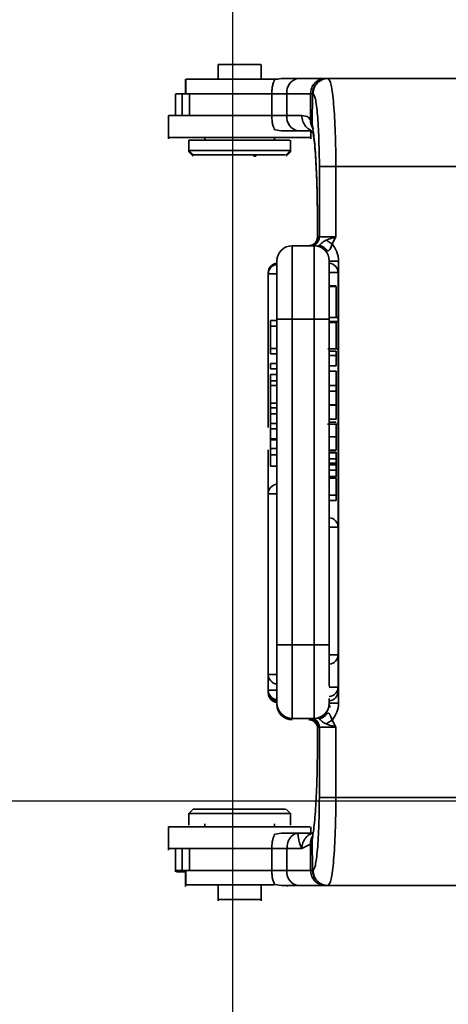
# Model space of a CAD drawing. Header units: millimetres. Extents: x 609 to 1177, y -109 to 470.
# Tile 38 of 60: x 765.71 to 771.61, y 246.26 to 259.8. Entities that reach past the tile are written whole.
import ezdxf

# ---------------------------------------------------------------- set-up
doc = ezdxf.new("R2010")
doc.units = ezdxf.units.MM
doc.header["$PDSIZE"] = -1
doc.layers.add('标注层', color=7, linetype='Continuous')
doc.dimstyles.new('ISO-25', dxfattribs={"dimtxt": 2.5, "dimasz": 2, "dimexe": 1.5, "dimexo": 0.625, "dimtad": 1, "dimdec": 1, "dimlfac": 5, "dimtxsty": 'Standard', "dimcen": 2.5, "dimclrd": 1, "dimclre": 1, "dimadec": 0, "dimazin": 0, "dimtfac": 1, "dimtdec": 1, "dimtmove": 0, "dimatfit": 3, "dimfxl": 1, "dimarcsym": 0})

# ---------------------------------------------------------------- blocks, each defined once
blk = doc.blocks.new('_D')
at = {"layer": 'Defpoints', "color": 0, "transparency": 16777216}
for p in [(779.419, 249.051), (757.748, 245.451), (777.419, 245.451)]:
    blk.add_point(p, dxfattribs=at)
at = {"layer": '标注层', "color": 1, "lineweight": -2, "transparency": 16777216}
for p, q in [((757.748, 251.051), (757.748, 253.051)), ((778.794, 249.051), (756.248, 249.051)), ((757.748, 249.051), (757.748, 245.451)), ((776.794, 245.451), (756.248, 245.451)), ((757.748, 243.451), (757.748, 236.192))]:
    blk.add_line(p, q, dxfattribs=at)
at = {"layer": '标注层', "color": 1, "transparency": 16777216}
for points in [[(757.415, 251.051), (758.081, 251.051), (757.748, 249.051)], [(757.415, 243.451), (758.081, 243.451), (757.748, 245.451)]]:
    blk.add_solid(points, dxfattribs=at)
at = {"layer": '标注层', "color": 0, "transparency": 16777216, "insert": (754.623, 236.817), "char_height": 2.5, "attachment_point": 1, "rotation": 90}
blk.add_mtext('18', dxfattribs=at)
blk = doc.blocks.new('_D_1')
at = {"layer": 'Defpoints', "color": 0, "transparency": 16777216}
for p in [(768.639, 265.165), (777.419, 245.451), (777.419, 225.667)]:
    blk.add_point(p, dxfattribs=at)
at = {"layer": '标注层', "color": 1, "lineweight": -2, "transparency": 16777216}
for p, q in [((768.639, 264.54), (768.639, 224.167)), ((777.419, 244.826), (777.419, 224.167)), ((768.639, 225.667), (756.253, 225.667)), ((775.419, 225.667), (770.639, 225.667))]:
    blk.add_line(p, q, dxfattribs=at)
at = {"layer": '标注层', "color": 1, "transparency": 16777216}
for points in [[(770.639, 226.001), (770.639, 225.334), (768.639, 225.667)], [(775.419, 226.001), (775.419, 225.334), (777.419, 225.667)]]:
    blk.add_solid(points, dxfattribs=at)
at = {"layer": '标注层', "color": 0, "transparency": 16777216, "insert": (756.878, 229.209), "char_height": 2.5, "attachment_point": 1}
blk.add_mtext('43,9', dxfattribs=at)
blk = doc.blocks.new('_D_9')
at = {"layer": 'Defpoints', "color": 0, "transparency": 16777216}
for p in [(846.039, 323.681), (751.662, 245.451), (779.419, 245.451)]:
    blk.add_point(p, dxfattribs=at)
at = {"layer": '标注层', "color": 1, "lineweight": -2, "transparency": 16777216}
for p, q in [((845.414, 323.681), (750.162, 323.681)), ((751.662, 321.681), (751.662, 247.451)), ((778.794, 245.451), (750.162, 245.451))]:
    blk.add_line(p, q, dxfattribs=at)
at = {"layer": '标注层', "color": 1, "transparency": 16777216}
for points in [[(751.329, 321.681), (751.996, 321.681), (751.662, 323.681)], [(751.329, 247.451), (751.996, 247.451), (751.662, 245.451)]]:
    blk.add_solid(points, dxfattribs=at)
at = {"layer": '标注层', "color": 0, "transparency": 16777216, "insert": (748.537, 278.24), "char_height": 2.5, "attachment_point": 1, "rotation": 90}
blk.add_mtext('391', dxfattribs=at)

msp = doc.modelspace()

# ---------------------------------------------------------------- linework, layer by layer
at = {"linetype": 'Continuous', "lineweight": 35}
for p, q in [((768.44141, 259.18123), (768.44141, 258.98123)), ((769.03141, 258.98123), (769.03141, 259.18123)), ((767.99149, 258.98123), (767.99149, 258.78123)), ((767.99551, 258.98123), (767.99551, 258.78123)), ((769.31161, 258.99123), (769.22285, 258.97756)), ((769.54319, 258.99123), (769.31161, 258.99123)), ((769.94951, 258.99122), (769.91686, 258.99123)), ((769.95512, 258.99123), (769.94951, 258.99123)), ((771.7492, 258.99123), (769.95512, 258.99123)), ((767.85641, 258.78123), (767.85641, 258.48123)), ((767.94835, 258.78123), (767.85976, 258.78123)), ((767.85976, 258.78123), (767.86627, 258.78123)), ((767.94835, 258.48123), (767.94835, 258.78123)), ((768.04661, 258.78123), (767.94835, 258.78123)), ((768.04661, 258.78123), (768.04661, 258.48123)), ((769.17942, 258.78123), (769.38688, 258.78123)), ((769.17942, 258.48123), (769.17942, 258.78123)), ((769.38688, 258.78123), (769.71107, 258.78123)), ((769.38688, 258.48123), (769.38688, 258.78123)), ((769.71155, 258.60065), (769.71107, 258.78123)), ((769.71269, 258.78123), (769.74208, 258.78121)), ((769.7403, 258.78121), (769.73372, 258.36433)), ((769.7403, 258.78121), (769.74592, 258.78123)), ((769.71195, 258.42328), (769.71155, 258.60065)), ((767.75641, 258.48123), (767.75641, 258.18098)), ((767.76016, 258.48123), (767.76937, 258.48123)), ((768.04661, 258.48123), (768.04229, 258.48123)), ((769.38688, 258.48123), (769.17942, 258.48123)), ((769.59173, 258.48123), (769.38688, 258.48123)), ((769.6637, 258.46656), (769.59173, 258.48123)), ((769.67887, 258.4579), (769.6637, 258.46656)), ((769.71195, 258.42328), (769.67887, 258.4579)), ((769.71255, 258.42328), (769.73357, 258.36433)), ((769.22285, 258.2849), (769.31161, 258.27123)), ((769.54319, 258.27123), (769.31161, 258.27123)), ((769.72869, 258.27123), (769.54319, 258.27123)), ((769.71641, 258.28519), (769.71641, 258.28653)), ((769.71641, 258.18123), (769.71641, 258.27123)), ((769.71641, 258.25123), (769.74968, 258.25123)), ((769.73523, 258.31692), (769.73889, 258.31346)), ((767.75641, 258.18098), (767.75641, 258.16098)), ((767.76016, 258.18123), (767.76937, 258.18123)), ((768.03641, 258.14123), (768.03641, 258.00123)), ((768.25641, 258.18123), (768.25641, 258.14123)), ((769.21641, 258.14123), (769.21641, 258.18123)), ((769.43641, 258.00123), (769.43641, 258.14123)), ((769.71641, 258.16123), (769.71641, 258.18123)), ((768.03641, 258.00123), (768.09711, 257.94053)), ((768.03641, 258.00123), (768.03641, 257.98123)), ((768.03641, 258.00123), (768.73641, 258.00123)), ((768.03641, 257.98123), (768.0971, 257.92054)), ((768.03641, 257.98123), (768.05787, 257.98123)), ((768.73641, 258.00123), (769.43641, 258.00123)), ((769.37571, 257.94053), (769.43641, 258.00123)), ((769.37572, 257.92054), (769.43641, 257.98123)), ((769.41641, 257.98123), (769.43641, 257.98123)), ((769.43641, 257.98123), (769.43641, 258.00123)), ((769.82931, 257.99858), (769.83308, 257.78123)), ((768.9291, 257.92123), (768.96507, 257.92123)), ((769.83308, 257.78123), (770.06058, 257.78123)), ((769.83308, 257.78123), (769.83308, 256.81123)), ((770.06058, 257.78123), (770.06058, 256.81123)), ((770.06058, 257.78123), (771.85373, 257.78123)), ((769.80613, 257.08123), (769.80613, 256.8075)), ((769.80613, 257.08123), (769.80693, 257.08123)), ((769.80693, 256.81071), (769.80693, 257.08123)), ((769.80634, 256.80588), (769.80693, 256.81071)), ((769.81767, 256.77925), (769.80634, 256.80588)), ((769.80693, 256.81071), (769.80862, 256.81118)), ((769.80862, 256.81118), (769.83308, 256.81123)), ((769.83308, 256.81123), (770.06058, 256.81123)), ((769.92556, 256.76736), (769.89767, 256.75364)), ((770.06058, 256.81123), (770.0074, 256.71608)), ((769.46009, 255.68123), (769.46009, 256.69123)), ((769.76009, 256.69123), (769.46009, 256.69123)), ((769.82335, 256.69182), (769.82085, 256.6913)), ((769.82514, 256.69216), (769.82335, 256.69182)), ((769.8262, 256.69281), (769.83815, 256.69148)), ((769.91452, 256.63965), (769.93379, 256.62787)), ((769.97803, 256.64131), (769.98899, 256.66244)), ((770.09789, 256.48048), (770.09789, 250.40197)), ((769.13009, 256.32123), (769.13009, 256.30385)), ((769.13009, 256.32123), (769.13058, 256.32123)), ((769.13009, 256.30385), (769.13009, 254.1896)), ((769.13009, 256.30385), (769.25009, 256.30385)), ((769.9701, 256.32123), (770.09009, 256.32123)), ((770.09009, 252.82123), (770.09009, 256.32123)), ((770.06609, 256.1386), (769.97009, 256.1386)), ((770.06609, 256.13065), (769.97009, 256.13065)), ((769.16009, 255.66123), (769.16009, 255.58279)), ((769.25009, 255.66123), (769.16009, 255.66123)), ((769.25009, 255.68123), (769.46009, 255.68123)), ((769.25009, 251.20123), (769.25009, 255.68123)), ((769.46009, 255.68123), (769.76009, 255.68123)), ((769.46009, 251.20123), (769.46009, 255.68123)), ((769.76009, 255.68123), (769.76009, 251.20123)), ((769.76009, 255.68123), (769.97009, 255.68123)), ((769.95718, 255.70315), (770.07887, 255.70315)), ((769.97009, 251.20123), (769.97009, 255.68123)), ((769.25009, 255.58279), (769.16009, 255.58279)), ((769.16009, 255.58279), (769.16009, 255.27952)), ((770.0791, 255.64791), (769.95742, 255.64791)), ((770.06609, 255.63327), (769.97009, 255.63327)), ((769.25009, 255.27952), (769.16009, 255.27952)), ((769.16009, 255.20625), (769.16009, 255.27952)), ((769.95081, 255.27419), (770.08225, 255.27419)), ((769.16009, 255.20625), (769.25009, 255.20625)), ((770.06609, 255.23948), (769.97009, 255.23948)), ((769.97009, 255.18011), (770.06609, 255.18011)), ((770.06609, 255.18011), (770.06609, 255.23948)), ((770.06609, 255.03831), (770.06609, 255.18011)), ((769.16009, 254.99589), (769.16009, 255.07241)), ((769.25009, 255.07241), (769.16009, 255.07241)), ((769.16009, 254.99589), (769.25009, 254.99589)), ((769.97009, 255.03831), (770.06609, 255.03831)), ((769.25009, 254.92188), (769.16009, 254.92188)), ((769.16009, 254.83487), (769.16009, 254.92188)), ((769.97009, 254.96789), (770.06609, 254.96789)), ((770.06609, 254.96789), (770.06609, 254.76759)), ((769.25009, 254.83487), (769.16009, 254.83487)), ((769.16009, 254.76751), (769.16009, 254.83487)), ((769.25009, 254.76751), (769.16009, 254.76751)), ((769.16009, 254.52614), (769.16009, 254.76751)), ((770.06609, 254.76759), (769.97009, 254.76759)), ((770.06609, 254.69143), (770.06609, 254.76759)), ((769.97009, 254.69143), (770.06609, 254.69143)), ((770.06609, 254.50341), (770.06609, 254.69143)), ((769.16009, 254.52614), (769.25009, 254.52614)), ((769.16009, 254.46262), (769.16009, 254.52614)), ((769.16009, 254.38152), (769.16009, 254.46262)), ((769.25009, 254.46262), (769.16009, 254.46262)), ((769.97009, 254.50341), (770.06609, 254.50341)), ((770.06609, 254.49836), (769.97009, 254.49836)), ((770.06609, 254.30629), (770.06609, 254.49836)), ((769.16009, 254.24532), (769.16009, 254.38152)), ((769.16009, 254.38152), (769.25009, 254.38152)), ((769.97009, 254.30629), (770.06609, 254.30629)), ((769.25009, 254.24532), (769.16009, 254.24532)), ((769.16009, 254.24532), (769.16009, 254.17159)), ((769.25009, 254.17156), (769.16009, 254.17157)), ((769.16009, 254.17157), (769.16009, 254.03739)), ((770.08739, 254.23766), (769.94424, 254.23766)), ((770.06609, 254.26241), (769.97009, 254.26241)), ((769.25009, 254.03742), (769.16009, 254.03742)), ((769.16009, 254.02408), (769.16009, 254.03742)), ((770.06609, 254.06371), (769.97009, 254.06371)), ((770.06609, 254.02266), (770.06609, 254.06371)), ((769.16009, 253.9031), (769.16009, 254.02408)), ((769.25009, 254.02395), (769.16009, 254.02395)), ((769.16009, 253.90309), (769.25009, 253.9031)), ((769.16009, 253.90309), (769.16009, 253.81441)), ((770.06609, 253.9717), (770.06609, 254.02266)), ((770.06609, 253.87939), (770.06609, 253.9717)), ((769.13009, 253.88507), (769.13009, 253.28123)), ((769.25009, 253.81441), (769.16009, 253.81441)), ((769.16009, 253.81441), (769.16009, 253.66123)), ((770.06609, 253.87939), (769.97009, 253.87939)), ((769.97009, 253.85347), (770.06609, 253.85347)), ((770.06609, 253.84463), (769.97009, 253.84463)), ((770.06609, 253.75954), (769.97009, 253.75954)), ((770.06609, 253.85347), (770.06609, 253.84463)), ((770.06609, 253.75954), (770.06609, 253.84463)), ((770.06609, 253.6994), (770.06609, 253.75954)), ((769.16009, 253.66123), (769.25009, 253.66123)), ((770.06609, 253.69945), (769.97009, 253.69945)), ((770.06609, 253.6781), (769.97009, 253.67807)), ((770.06609, 253.67809), (770.06609, 253.69945)), ((770.06609, 253.6039), (770.06609, 253.6781)), ((770.06609, 253.60386), (769.97009, 253.6039)), ((770.06609, 253.51562), (769.97009, 253.51562)), ((769.97009, 253.50623), (770.06609, 253.50623)), ((770.06609, 253.49547), (769.97009, 253.49547)), ((770.06609, 253.51562), (770.06609, 253.60386)), ((770.06609, 253.50623), (770.06609, 253.51562)), ((770.06609, 253.26034), (770.06609, 253.49547)), ((769.13009, 253.28123), (769.13009, 250.79361)), ((769.13009, 253.28123), (769.13058, 253.28123)), ((770.06609, 253.26034), (769.97009, 253.26034)), ((770.06609, 253.18523), (770.06609, 253.26034)), ((769.97009, 253.18523), (770.06609, 253.18523)), ((769.97009, 252.82123), (770.09009, 252.82123)), ((770.09009, 251.06552), (770.09009, 252.82123)), ((769.25009, 251.20123), (769.46009, 251.20123)), ((769.46009, 251.20123), (769.76009, 251.20123)), ((769.46009, 250.19123), (769.46009, 251.20123)), ((769.76009, 251.20123), (769.77839, 251.20123)), ((769.76009, 251.20123), (769.76009, 250.19123)), ((769.97009, 251.06552), (770.09009, 251.06552)), ((770.09009, 250.62052), (770.09009, 251.06552)), ((769.13009, 250.79361), (769.13009, 250.57861)), ((769.13009, 250.79361), (769.25009, 250.79361)), ((769.13009, 250.57861), (769.13009, 250.56123)), ((769.13009, 250.57861), (769.25009, 250.57861)), ((769.13009, 250.56123), (769.13009, 250.54123)), ((769.13009, 250.56123), (769.13126, 250.56123)), ((769.13009, 250.54123), (769.13164, 250.54123)), ((769.97009, 250.62052), (770.09009, 250.62052)), ((770.07578, 250.56123), (770.09009, 250.56123)), ((770.09009, 250.56123), (770.09009, 250.62052)), ((769.91439, 250.24294), (769.87781, 250.22073)), ((769.93391, 250.25472), (769.91456, 250.24278)), ((769.97869, 250.3673), (769.97869, 250.34233)), ((769.76009, 250.19123), (769.46009, 250.19123)), ((769.68908, 250.17127), (769.68997, 250.1716)), ((769.77361, 250.15608), (769.79656, 250.12378)), ((769.82085, 250.19119), (769.8252, 250.19029)), ((769.83959, 250.1911), (769.82673, 250.18931)), ((769.87781, 250.22073), (769.83627, 250.20352)), ((770.0074, 250.16638), (769.99172, 250.21286)), ((770.0074, 250.16638), (770.06058, 250.07123)), ((769.80613, 250.07539), (769.80613, 249.80081)), ((769.80693, 250.07175), (769.80693, 249.80123)), ((769.80863, 250.07123), (769.80693, 250.07175)), ((769.83308, 250.07123), (769.80863, 250.07123)), ((770.06058, 250.07123), (769.83308, 250.07123)), ((769.83308, 249.10124), (769.83308, 250.07123)), ((770.06058, 250.07123), (770.06058, 249.10123)), ((771.85373, 249.10123), (770.06058, 249.10123)), ((768.09708, 248.9419), (768.03641, 248.88123)), ((768.03641, 248.88123), (768.03641, 248.74048)), ((769.43641, 248.88123), (768.03641, 248.88123)), ((769.43641, 248.88123), (769.37573, 248.9419)), ((769.43641, 248.74048), (769.43641, 248.88123)), ((767.75641, 248.70123), (767.75641, 248.40017)), ((769.70348, 248.70123), (767.76014, 248.70123)), ((767.76014, 248.70123), (767.76934, 248.70123)), ((768.03641, 248.74048), (768.03641, 248.72046)), ((768.25641, 248.74123), (768.25641, 248.70123)), ((769.21641, 248.70123), (769.21641, 248.74123)), ((769.31161, 248.61123), (769.22285, 248.59756)), ((769.54319, 248.61123), (769.31161, 248.61123)), ((769.43641, 248.72046), (769.43641, 248.74048)), ((769.54319, 248.61123), (769.54313, 248.60211)), ((769.74339, 248.61123), (769.54319, 248.61123)), ((769.71641, 248.61123), (769.71641, 248.70123)), ((769.54514, 248.60753), (769.51253, 248.60752)), ((769.71296, 248.4602), (769.73357, 248.51813)), ((769.71641, 248.59578), (769.71641, 248.59727)), ((769.73372, 248.51813), (769.74031, 248.10123)), ((769.73975, 248.57097), (769.74, 248.57136)), ((767.75641, 248.40017), (767.75641, 248.38017)), ((767.76014, 248.40123), (767.76934, 248.40123)), ((767.85641, 248.40162), (767.85641, 248.10055)), ((767.94835, 248.10123), (767.94835, 248.40123)), ((768.04229, 248.40123), (768.04661, 248.40123)), ((768.04661, 248.40123), (768.04661, 248.10123)), ((769.38688, 248.40123), (769.17942, 248.40123)), ((769.17942, 248.10123), (769.17942, 248.40123)), ((769.38688, 248.10123), (769.38688, 248.40123)), ((769.38688, 248.40123), (769.59173, 248.40123)), ((769.59173, 248.40123), (769.71234, 248.4602)), ((769.71296, 248.4602), (769.71029, 248.10123)), ((767.85641, 248.10055), (767.85641, 248.08055)), ((767.85976, 248.10123), (767.86802, 248.10123)), ((767.94835, 248.10123), (767.85976, 248.10123)), ((768.04661, 248.10123), (767.94835, 248.10123)), ((767.99149, 248.10188), (767.99149, 247.90056)), ((767.99551, 248.10123), (767.99551, 247.90123)), ((769.17942, 248.10123), (769.38688, 248.10123)), ((769.7107, 248.10123), (769.38688, 248.10123)), ((769.74207, 248.10123), (769.71245, 248.10123)), ((769.74031, 248.10123), (769.74592, 248.10123)), ((767.99149, 247.90056), (767.99149, 247.88123)), ((768.44141, 247.90123), (768.44141, 247.70123)), ((769.03141, 247.70123), (769.03141, 247.90123)), ((769.22285, 247.9049), (769.31161, 247.89123)), ((769.54319, 247.89123), (769.31161, 247.89123)), ((769.39149, 247.88123), (769.39149, 247.90056)), ((769.91684, 247.89123), (769.94951, 247.89123)), ((769.94951, 247.89123), (769.95512, 247.89123)), ((771.74939, 247.89123), (769.95512, 247.89123)), ((768.44141, 247.70123), (768.44141, 247.68123)), ((769.01772, 247.70123), (769.02753, 247.70123)), ((769.03141, 247.68123), (769.03141, 247.70123))]:
    msp.add_line(p, q, dxfattribs=at)
for centre, radius, start, end in [((769.57464, 258.80464), 0.18922, 99.568572, 187.107475), ((769.57464, 258.45781), 0.18922, 172.892525, 260.431427), ((769.71331, 256.811), 0.11977, 270.109378, 0.109012), ((769.46009, 256.48123), 0.21, 90, 180), ((769.76009, 256.48123), 0.21, 360, 90), ((769.26009, 256.32123), 0.13, 94.389148, 180), ((769.26009, 256.30385), 0.13, 94.389148, 180), ((769.96009, 256.32123), 0.13, 0, 85.614213), ((769.26009, 253.28123), 0.13, 94.389148, 180), ((769.96009, 252.82123), 0.13, 0, 85.614213), ((769.96009, 251.06552), 0.13, 274.391491, 0), ((769.26009, 250.79361), 0.13, 180, 265.614227), ((769.26009, 250.57861), 0.13, 180, 265.614227), ((769.26009, 250.56123), 0.13, 180, 265.614227), ((769.26009, 250.54123), 0.13, 180, 265.614366), ((769.96009, 250.62052), 0.13, 274.391796, 0), ((769.96009, 250.56123), 0.13, 274.391491, 0), ((769.46009, 250.40123), 0.21, 180, 270), ((769.46009, 250.38123), 0.21, 180, 270), ((769.76009, 250.40123), 0.21, 270, 0), ((769.71331, 250.07146), 0.11977, 359.890987, 89.890568), ((769.57464, 248.07781), 0.18922, 172.892525, 260.431427)]:
    msp.add_arc(centre, radius, start, end, dxfattribs=at)
for points, knots in [([(776.60748, 258.65199), (775.39443, 259.8377), (773.51534, 261.67445), (770.97033, 264.16209), (769.63837, 265.46404), (768.97239, 266.11501)], [0, 0, 0, 0, 0.47661913, 0.73830957, 1, 1, 1, 1]), ([(769.0099, 266.1746), (769.67636, 265.52417), (771.00927, 264.2233), (773.00854, 262.27171), (774.87874, 260.44587), (776.08249, 259.27047), (776.61988, 258.74575)], [0, 0, 0, 0, 0.26271356, 0.52542672, 0.78813953, 1, 1, 1, 1]), ([(768.47479, 259.18123), (768.45794, 259.18123), (768.43735, 259.18123), (768.44409, 259.18123), (768.44531, 259.18123)], [0, 0, 0, 0, 0.81833622, 1, 1, 1, 1]), ([(769.0275, 259.18123), (769.02641, 259.18123), (769.02392, 259.18123), (768.96745, 259.18123), (768.87655, 259.18123), (768.76271, 259.18123), (768.64601, 259.18123), (768.54011, 259.18123), (768.49657, 259.18123), (768.47479, 259.18123)], [0, 0, 0, 0, 0.11478422, 0.26232018, 0.40985614, 0.55739211, 0.70492807, 0.85246404, 1, 1, 1, 1]), ([(769.26643, 258.98123), (769.19341, 258.98123), (768.9599, 258.98123), (768.63652, 258.98123), (768.31596, 258.98123), (768.0885, 258.98123), (768.02651, 258.98123), (767.99551, 258.98123)], [0, 0, 0, 0, 0.10214901, 0.32661175, 0.5510745, 0.77553725, 1, 1, 1, 1]), ([(769.17942, 258.78123), (769.18004, 258.80254), (769.18132, 258.84609), (769.19087, 258.90399), (769.2049, 258.95115), (769.21672, 258.96855), (769.22285, 258.97756)], [0, 0, 0, 0, 0.23015434, 0.47030279, 0.72572272, 1, 1, 1, 1]), ([(769.91686, 258.99123), (769.87859, 258.99123), (769.80206, 258.99123), (769.62948, 258.99123), (769.54319, 258.99123)], [0, 0, 0, 0, 0.50000169, 1, 1, 1, 1]), ([(769.71269, 258.78123), (769.71452, 258.80247), (769.71853, 258.84897), (769.74803, 258.90374), (769.78513, 258.94322), (769.82244, 258.96875), (769.86719, 258.98714), (769.89997, 258.98984), (769.91686, 258.99123)], [0, 0, 0, 0, 0.19420516, 0.42510621, 0.55493377, 0.69402808, 0.84238517, 1, 1, 1, 1]), ([(769.17942, 258.78123), (769.06088, 258.78123), (768.77806, 258.78123), (768.44864, 258.78123), (768.17339, 258.78123), (768.08887, 258.78123), (768.04661, 258.78123)], [0, 0, 0, 0, 0.193884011, 0.462589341, 0.73129467, 1, 1, 1, 1]), ([(769.74592, 258.78123), (769.75737, 258.7663), (769.78026, 258.73643), (769.80868, 258.50366), (769.82623, 258.24038), (769.8286, 258.05462), (769.82931, 257.99858)], [0, 0, 0, 0, 0.29137467, 0.58274702, 0.87412035, 1, 1, 1, 1]), ([(769.17641, 258.48123), (769.05893, 258.48123), (768.7772, 258.48123), (768.44867, 258.48123), (768.17338, 258.48123), (768.08887, 258.48123), (768.04661, 258.48123)], [0, 0, 0, 0, 0.19250628, 0.46167086, 0.73083543, 1, 1, 1, 1]), ([(769.22285, 258.2849), (769.21668, 258.29397), (769.20481, 258.31146), (769.19077, 258.35876), (769.18128, 258.41665), (769.18003, 258.46002), (769.17942, 258.48123)], [0, 0, 0, 0, 0.275984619, 0.531743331, 0.771084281, 1, 1, 1, 1]), ([(769.71022, 258.28657), (769.70925, 258.28678), (769.68434, 258.29213), (769.64402, 258.3311), (769.60003, 258.39821), (769.59449, 258.45356), (769.59173, 258.48123)], [0, 0, 0, 0, 0.01327768, 0.34218512, 0.67109256, 1, 1, 1, 1]), ([(769.75236, 258.29236), (769.73913, 258.31284), (769.71367, 258.35229), (769.71251, 258.40023), (769.71196, 258.42328)], [0, 0, 0, 0, 0.51920246, 1, 1, 1, 1]), ([(769.73372, 258.36433), (769.73362, 258.35182), (769.73348, 258.33461), (769.73865, 258.31834), (769.74007, 258.31389)], [0, 0, 0, 0, 0.72619894, 1, 1, 1, 1]), ([(769.80693, 257.08123), (769.80598, 257.21366), (769.80404, 257.48429), (769.78833, 257.85798), (769.76476, 258.17271), (769.74392, 258.30137), (769.73372, 258.36433)], [0, 0, 0, 0, 0.24467627, 0.5, 0.75532373, 1, 1, 1, 1]), ([(769.74582, 258.25863), (769.75175, 258.22068), (769.76822, 258.11537), (769.78823, 257.83645), (769.80407, 257.46465), (769.80599, 257.19378), (769.80693, 257.06122)], [0, 0, 0, 0, 0.159976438, 0.443931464, 0.72788649, 1, 1, 1, 1]), ([(767.76016, 258.18123), (767.78605, 258.18123), (767.83782, 258.18123), (768.09209, 258.18123), (768.43387, 258.18123), (768.82423, 258.18123), (769.20169, 258.18123), (769.50391, 258.18123), (769.6915, 258.18123), (769.69981, 258.18123), (769.70345, 258.18123)], [0, 0, 0, 0, 0.128562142, 0.257124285, 0.385686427, 0.514248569, 0.642810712, 0.771372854, 0.899934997, 1, 1, 1, 1]), ([(769.05988, 258.14123), (768.97373, 258.14123), (768.80144, 258.14123), (768.5205, 258.14123), (768.27362, 258.14123), (768.10504, 258.14123), (768.02723, 258.14123), (768.04284, 258.14123), (768.04567, 258.14123)], [0, 0, 0, 0, 0.191497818, 0.382995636, 0.574493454, 0.765991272, 0.95748909, 1, 1, 1, 1]), ([(769.42714, 258.14123), (769.42442, 258.14123), (769.41819, 258.14123), (769.28709, 258.14123), (769.13562, 258.14123), (769.05988, 258.14123)], [0, 0, 0, 0, 0.28005977, 0.64002988, 1, 1, 1, 1]), ([(768.10476, 257.94123), (768.10223, 257.94123), (768.08806, 257.94123), (768.1592, 257.94123), (768.31328, 257.94123), (768.53901, 257.94123), (768.79587, 257.94123), (768.95339, 257.94123), (769.03215, 257.94123)], [0, 0, 0, 0, 0.04173408, 0.23338727, 0.42504045, 0.61669363, 0.80834682, 1, 1, 1, 1]), ([(769.03215, 257.94123), (769.1014, 257.94123), (769.2399, 257.94123), (769.35988, 257.94123), (769.36556, 257.94123), (769.36805, 257.94123)], [0, 0, 0, 0, 0.35942241, 0.71884482, 1, 1, 1, 1]), ([(769.80693, 256.81071), (769.8063, 256.80104), (769.80508, 256.78224), (769.79525, 256.75642), (769.78133, 256.7347), (769.75947, 256.7128), (769.72867, 256.69498), (769.70215, 256.69216), (769.68997, 256.69086)], [0, 0, 0, 0, 0.15589843, 0.30303406, 0.44140077, 0.57099299, 0.80288678, 1, 1, 1, 1]), ([(769.81039, 256.79538), (769.80852, 256.78815), (769.80469, 256.77328), (769.79488, 256.75202), (769.78502, 256.74073), (769.78151, 256.73671)], [0, 0, 0, 0, 0.37944612, 0.77917604, 1, 1, 1, 1]), ([(769.89767, 256.75364), (769.88862, 256.74683), (769.87556, 256.737), (769.85942, 256.72262), (769.84918, 256.71319), (769.84055, 256.70485), (769.83169, 256.69627), (769.82771, 256.69369), (769.82514, 256.69202)], [0, 0, 0, 0, 0.26609982, 0.38374078, 0.49824124, 0.61183623, 0.74881872, 1, 1, 1, 1]), ([(770.06058, 256.81123), (770.03782, 256.80459), (769.99093, 256.79091), (769.94776, 256.77536), (769.92555, 256.76736)], [0, 0, 0, 0, 0.48548847, 1, 1, 1, 1]), ([(769.92555, 256.76736), (769.93161, 256.76372), (769.94371, 256.75644), (769.96426, 256.7437), (769.98571, 256.73015), (770.00017, 256.72077), (770.0074, 256.71608)], [0, 0, 0, 0, 0.24999832, 0.49999767, 0.7499982, 1, 1, 1, 1]), ([(769.77598, 256.72995), (769.77491, 256.72859), (769.7676, 256.71932), (769.75726, 256.71289), (769.74844, 256.7074)], [0, 0, 0, 0, 0.14628871, 1, 1, 1, 1]), ([(769.76009, 256.69123), (769.78407, 256.68921), (769.83994, 256.68452), (769.88742, 256.65596), (769.91453, 256.63965)], [0, 0, 0, 0, 0.42914625, 1, 1, 1, 1]), ([(769.82085, 256.6913), (769.82935, 256.69069), (769.84665, 256.68947), (769.87176, 256.67934), (769.89551, 256.6633), (769.90812, 256.64761), (769.91452, 256.63965)], [0, 0, 0, 0, 0.23800114, 0.48397954, 0.73796904, 1, 1, 1, 1]), ([(769.93379, 256.62787), (769.92653, 256.63806), (769.91232, 256.65804), (769.88428, 256.67837), (769.85477, 256.6907), (769.83486, 256.69168), (769.82514, 256.69216)], [0, 0, 0, 0, 0.26637291, 0.52181577, 0.76634964, 1, 1, 1, 1]), ([(769.93366, 256.62777), (769.93816, 256.62571), (769.94687, 256.62171), (769.95886, 256.62236), (769.96948, 256.62904), (769.97503, 256.637), (769.97803, 256.64131)], [0, 0, 0, 0, 0.26723798, 0.51690742, 0.73849715, 1, 1, 1, 1]), ([(769.98899, 256.66244), (769.98915, 256.66287), (769.99253, 256.67165), (769.9979, 256.68968), (770.00426, 256.70734), (770.0074, 256.71608)], [0, 0, 0, 0, 0.02513681, 0.51767782, 1, 1, 1, 1]), ([(770.0074, 256.71608), (770.03331, 256.68105), (770.08519, 256.61093), (770.09365, 256.524), (770.09789, 256.48048)], [0, 0, 0, 0, 0.49949257, 1, 1, 1, 1]), ([(769.25009, 255.68123), (769.25009, 255.78606), (769.25009, 255.99572), (769.25009, 256.26016), (769.25009, 256.44515), (769.25009, 256.4692), (769.25009, 256.48123)], [0, 0, 0, 0, 0.25000995, 0.50000614, 0.75000271, 1, 1, 1, 1]), ([(769.97009, 255.68123), (769.97009, 255.78186), (769.97009, 255.93668), (769.97009, 256.12293), (769.97009, 256.25109), (769.97009, 256.35434), (769.97009, 256.4541), (769.97009, 256.47054), (769.97009, 256.48123)], [0, 0, 0, 0, 0.23945685, 0.36836066, 0.5, 0.63163934, 0.76054315, 1, 1, 1, 1]), ([(770.06609, 255.70616), (770.06609, 255.70569), (770.06609, 255.70446), (770.06609, 255.72991), (770.06609, 255.7781), (770.06609, 255.84195), (770.06609, 255.91447), (770.06609, 255.98817), (770.06609, 256.05462), (770.06609, 256.10577), (770.06609, 256.12207), (770.06609, 256.13065)], [0, 0, 0, 0, 0.07785378, 0.2028206, 0.32072768, 0.43657952, 0.55288654, 0.67002313, 0.78227419, 0.88535342, 1, 1, 1, 1]), ([(770.06609, 255.27554), (770.06609, 255.27529), (770.06609, 255.2745), (770.06609, 255.28512), (770.06609, 255.30688), (770.06609, 255.3398), (770.06609, 255.39633), (770.06609, 255.45993), (770.06609, 255.52053), (770.06609, 255.56), (770.06609, 255.59177), (770.06609, 255.61453), (770.06609, 255.62947), (770.06609, 255.63199), (770.06609, 255.63327)], [0, 0, 0, 0, 0.03440925, 0.10773395, 0.18202329, 0.26131053, 0.34858185, 0.53441264, 0.62562309, 0.70815311, 0.78282825, 0.85642203, 0.92717717, 1, 1, 1, 1]), ([(770.06609, 254.06371), (770.06609, 254.08383), (770.06609, 254.12007), (770.06609, 254.16909), (770.06609, 254.20707), (770.06609, 254.22944), (770.06609, 254.23904), (770.06609, 254.23694), (770.06609, 254.23661)], [0, 0, 0, 0, 0.25266324, 0.45518684, 0.63128483, 0.80237092, 0.969147, 1, 1, 1, 1]), ([(769.97009, 250.40123), (769.97009, 250.40297), (769.97009, 250.40474), (769.97009, 250.46326), (769.97009, 250.46391)], [0, 0, 0, 0, 0.98897284, 1, 1, 1, 1]), ([(770.09789, 250.40197), (770.09366, 250.35849), (770.0852, 250.27156), (770.03333, 250.20143), (770.0074, 250.16638)], [0, 0, 0, 0, 0.500128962, 1, 1, 1, 1]), ([(769.91456, 250.24278), (769.90843, 250.23512), (769.89622, 250.21982), (769.87292, 250.20372), (769.84753, 250.19314), (769.82973, 250.19184), (769.82085, 250.19119)], [0, 0, 0, 0, 0.25187303, 0.5024714, 0.75183392, 1, 1, 1, 1]), ([(769.93391, 250.25472), (769.92683, 250.24472), (769.91286, 250.22499), (769.88513, 250.20455), (769.85543, 250.19185), (769.83518, 250.19081), (769.8252, 250.19029)], [0, 0, 0, 0, 0.26058324, 0.51408863, 0.76054888, 1, 1, 1, 1]), ([(769.97768, 250.24167), (769.97598, 250.24428), (769.97382, 250.24761), (769.97162, 250.25096), (769.97098, 250.25192), (769.96842, 250.25554), (769.96368, 250.25971), (769.95616, 250.2616), (769.94666, 250.26089), (769.9391, 250.25729), (769.93384, 250.25478)], [0, 0, 0, 0, 0.15373149, 0.1955488, 0.20771894, 0.21406983, 0.42974374, 0.55614581, 0.69050179, 1, 1, 1, 1]), ([(769.99172, 250.21286), (769.99149, 250.21342), (769.9895, 250.21824), (769.98565, 250.22619), (769.98134, 250.23527), (769.97865, 250.23997), (769.97768, 250.24167)], [0, 0, 0, 0, 0.054521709, 0.464916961, 0.806001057, 1, 1, 1, 1]), ([(769.74896, 250.15263), (769.74149, 250.15747), (769.72367, 250.169), (769.70234, 250.17065), (769.68997, 250.1716)], [0, 0, 0, 0, 0.41963486, 1, 1, 1, 1]), ([(769.80693, 250.07175), (769.8063, 250.08141), (769.80508, 250.10018), (769.79528, 250.12602), (769.78135, 250.1476), (769.75965, 250.17005), (769.73913, 250.1794), (769.72597, 250.18539)], [0, 0, 0, 0, 0.1940259, 0.37719628, 0.54950361, 0.71094106, 1, 1, 1, 1]), ([(769.74069, 250.17925), (769.75031, 250.17355), (769.76948, 250.1622), (769.79099, 250.13672), (769.80503, 250.10931), (769.80869, 250.09266), (769.81047, 250.08458)], [0, 0, 0, 0, 0.2599626, 0.51771214, 0.76602401, 1, 1, 1, 1]), ([(769.74844, 250.15506), (769.75689, 250.14925), (769.77367, 250.13772), (769.79222, 250.11409), (769.80344, 250.09251), (769.80656, 250.08057), (769.80767, 250.07633)], [0, 0, 0, 0, 0.288747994, 0.573549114, 0.84832685, 1, 1, 1, 1]), ([(769.82521, 250.19042), (769.82869, 250.18827), (769.83405, 250.18497), (769.84611, 250.17343), (769.85388, 250.16582), (769.85735, 250.16242)], [0, 0, 0, 0, 0.506661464, 0.779799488, 1, 1, 1, 1]), ([(769.85735, 250.16242), (769.86175, 250.15831), (769.87086, 250.14983), (769.89343, 250.13129), (769.91225, 250.12181), (769.92558, 250.1151)], [0, 0, 0, 0, 0.21523058, 0.44448576, 1, 1, 1, 1]), ([(770.0074, 250.16638), (770.00017, 250.16168), (769.98571, 250.1523), (769.96427, 250.13875), (769.94373, 250.12601), (769.93162, 250.11873), (769.92557, 250.11509)], [0, 0, 0, 0, 0.25000188, 0.50000242, 0.75000175, 1, 1, 1, 1]), ([(769.92557, 250.11509), (769.94696, 250.1074), (769.99007, 250.09189), (770.03696, 250.07815), (770.06058, 250.07123)], [0, 0, 0, 0, 0.49605871, 1, 1, 1, 1]), ([(769.80693, 250.07175), (769.8061, 250.07331), (769.80507, 250.07528), (769.81, 250.08489), (769.81099, 250.08682)], [0, 0, 0, 0, 0.79920386, 1, 1, 1, 1]), ([(769.73372, 248.51813), (769.74392, 248.58109), (769.76476, 248.70975), (769.78833, 249.02448), (769.80404, 249.39817), (769.80598, 249.6688), (769.80693, 249.80123)], [0, 0, 0, 0, 0.24467623, 0.5, 0.75532377, 1, 1, 1, 1]), ([(769.83308, 249.10124), (769.83191, 248.97544), (769.83012, 248.78193), (769.81925, 248.54912), (769.80801, 248.38891), (769.79404, 248.25985), (769.77375, 248.13514), (769.75689, 248.11459), (769.74592, 248.10123)], [0, 0, 0, 0, 0.23945717, 0.36836087, 0.5, 0.63163913, 0.76054283, 1, 1, 1, 1]), ([(768.54372, 248.94123), (768.4663, 248.94123), (768.31148, 248.94123), (768.15936, 248.94123), (768.08797, 248.94123), (768.10218, 248.94123), (768.10471, 248.94123)], [0, 0, 0, 0, 0.31097442, 0.62194883, 0.93292325, 1, 1, 1, 1]), ([(769.36811, 248.94123), (769.3657, 248.94123), (769.36021, 248.94123), (769.23727, 248.94123), (769.04026, 248.94123), (768.79191, 248.94123), (768.62645, 248.94123), (768.54372, 248.94123)], [0, 0, 0, 0, 0.16393227, 0.3729492, 0.58196614, 0.79098307, 1, 1, 1, 1]), ([(769.22285, 248.59756), (769.21672, 248.58855), (769.2049, 248.57115), (769.19087, 248.52399), (769.18132, 248.46609), (769.18004, 248.42254), (769.17942, 248.40123)], [0, 0, 0, 0, 0.27427728, 0.52969721, 0.76984566, 1, 1, 1, 1]), ([(769.54313, 248.60211), (769.54319, 248.59932), (769.54332, 248.59286), (769.5404, 248.52931), (769.57074, 248.4536), (769.59173, 248.40123)], [0, 0, 0, 0, 0.19100089, 0.44049425, 1, 1, 1, 1]), ([(769.59173, 248.40123), (769.59449, 248.4289), (769.60003, 248.48424), (769.64403, 248.55134), (769.68425, 248.59028), (769.70906, 248.59564), (769.70993, 248.59582)], [0, 0, 0, 0, 0.32934198, 0.65868397, 0.98802595, 1, 1, 1, 1]), ([(769.73943, 248.57141), (769.73319, 248.55967), (769.7209, 248.53652), (769.71211, 248.49834), (769.7123, 248.47267), (769.71239, 248.4602)], [0, 0, 0, 0, 0.346214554, 0.682660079, 1, 1, 1, 1]), ([(769.17942, 248.40123), (769.06088, 248.40123), (768.77806, 248.40123), (768.44864, 248.40123), (768.17339, 248.40123), (768.08887, 248.40123), (768.04661, 248.40123)], [0, 0, 0, 0, 0.19388401, 0.46258934, 0.73129467, 1, 1, 1, 1]), ([(767.99149, 248.08123), (767.94883, 248.08123), (767.86791, 248.08123), (767.8668, 248.08123), (767.86627, 248.08123)], [0, 0, 0, 0, 0.52717509, 1, 1, 1, 1]), ([(768.04661, 248.10123), (768.08887, 248.10123), (768.17339, 248.10123), (768.44864, 248.10123), (768.77806, 248.10123), (769.06088, 248.10123), (769.17942, 248.10123)], [0, 0, 0, 0, 0.26870533, 0.537410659, 0.806115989, 1, 1, 1, 1]), ([(769.17942, 248.10123), (769.18003, 248.08002), (769.18128, 248.03665), (769.19077, 247.97876), (769.20481, 247.93146), (769.21668, 247.91397), (769.22285, 247.9049)], [0, 0, 0, 0, 0.22891572, 0.46825667, 0.72401538, 1, 1, 1, 1]), ([(769.91684, 247.89123), (769.90085, 247.89248), (769.86961, 247.89493), (769.82638, 247.91174), (769.78941, 247.93564), (769.75115, 247.97398), (769.71907, 248.02977), (769.71456, 248.0784), (769.71245, 248.10123)], [0, 0, 0, 0, 0.14916736, 0.29149138, 0.42697077, 0.55560484, 0.79133238, 1, 1, 1, 1]), ([(769.94951, 247.89123), (769.9329, 247.89254), (769.90054, 247.8951), (769.85606, 247.91257), (769.8184, 247.93716), (769.78006, 247.97598), (769.74856, 248.03135), (769.74413, 248.07907), (769.74207, 248.10123)], [0, 0, 0, 0, 0.15272267, 0.29758554, 0.43458587, 0.56372169, 0.79741731, 1, 1, 1, 1]), ([(769.2135, 247.90123), (769.15863, 247.90123), (768.94382, 247.90123), (768.63701, 247.90123), (768.31583, 247.90123), (768.08853, 247.90123), (768.02652, 247.90123), (767.99551, 247.90123)], [0, 0, 0, 0, 0.07898286, 0.30923714, 0.53949143, 0.76974571, 1, 1, 1, 1]), ([(768.44529, 247.70123), (768.4441, 247.70123), (768.43751, 247.70123), (768.47025, 247.70123), (768.54113, 247.70123), (768.64541, 247.70123), (768.76276, 247.70123), (768.87555, 247.70123), (768.97016, 247.70123), (769.00187, 247.70123), (769.01772, 247.70123)], [0, 0, 0, 0, 0.03046759, 0.16897222, 0.30747685, 0.44598148, 0.58448611, 0.72299074, 0.86149537, 1, 1, 1, 1])]:
    msp.add_open_spline(points, degree=3, knots=knots, dxfattribs=at)
for points in [[(769.7403, 258.78121), (769.74344, 258.80873), (769.74973, 258.86377), (769.79811, 258.93319), (769.86727, 258.98176), (769.9221, 258.98807), (769.94951, 258.99123)], [(769.95512, 258.99123), (769.92771, 258.98807), (769.87288, 258.98176), (769.80373, 258.93319), (769.75536, 258.86378), (769.74907, 258.80874), (769.74592, 258.78123)], [(769.95512, 258.99123), (769.96894, 258.97304), (769.99658, 258.93666), (770.03144, 258.65685), (770.05583, 258.25689), (770.059, 257.93978), (770.06058, 257.78123)], [(768.04229, 258.48123), (767.96862, 258.48123), (767.82129, 258.48123), (767.78054, 258.48123), (767.76016, 258.48123)], [(769.68908, 256.69123), (769.70474, 256.69303), (769.73606, 256.69664), (769.77557, 256.72437), (769.80322, 256.76402), (769.80682, 256.79546), (769.80862, 256.81118)], [(769.76009, 256.69123), (769.76009, 256.67605), (769.76009, 256.64568), (769.76009, 256.41212), (769.76009, 256.07827), (769.76009, 255.81357), (769.76009, 255.68123)], [(770.09789, 256.48048), (770.08079, 256.48055), (770.0466, 256.48067), (770.00473, 256.48086), (769.97571, 256.48104), (769.97196, 256.48117), (769.97009, 256.48123)], [(769.13058, 253.28123), (769.13347, 253.28123), (769.13924, 253.28123), (769.16694, 253.28123), (769.20483, 253.28123), (769.235, 253.28123), (769.25009, 253.28123)], [(769.25009, 250.40123), (769.25009, 250.41325), (769.25009, 250.4373), (769.25009, 250.6223), (769.25009, 250.88674), (769.25009, 251.0964), (769.25009, 251.20123)], [(769.77839, 251.20123), (769.80404, 251.20123), (769.85532, 251.20123), (769.91813, 251.20123), (769.96166, 251.20123), (769.96728, 251.20123), (769.97009, 251.20123)], [(769.97009, 250.63501), (769.97009, 250.71769), (769.97009, 250.88304), (769.97009, 251.09516), (769.97009, 251.20123)], [(769.97009, 250.40123), (769.97196, 250.40129), (769.97571, 250.40141), (770.00473, 250.4016), (770.0466, 250.40179), (770.08079, 250.40191), (770.09789, 250.40197)], [(769.79656, 250.12378), (769.80006, 250.11536), (769.80706, 250.09854), (769.80811, 250.08033), (769.80863, 250.07123)], [(769.83308, 249.10124), (769.83862, 249.10124), (769.84971, 249.10123), (769.90413, 249.10123), (769.97752, 249.10123), (770.03289, 249.10123), (770.06058, 249.10123)], [(770.06058, 249.10123), (770.059, 248.94267), (770.05583, 248.62556), (770.03144, 248.2256), (769.99658, 247.94579), (769.96894, 247.90942), (769.95512, 247.89123)], [(769.38688, 248.40123), (769.38923, 248.42875), (769.39393, 248.48378), (769.43007, 248.5532), (769.48174, 248.60176), (769.52271, 248.60807), (769.54319, 248.61123)], [(767.76014, 248.40123), (767.7805, 248.40123), (767.82122, 248.40123), (767.9686, 248.40123), (768.04229, 248.40123)], [(769.74592, 248.10123), (769.74907, 248.07371), (769.75536, 248.01867), (769.80373, 247.94926), (769.87288, 247.9007), (769.92771, 247.89438), (769.95512, 247.89123)], [(769.91684, 247.89123), (769.87857, 247.89123), (769.80203, 247.89123), (769.62947, 247.89123), (769.54319, 247.89123)]]:
    msp.add_open_spline(points, degree=3, dxfattribs=at)

# ---------------------------------------------------------------- dimensions: what is measured, and where the dimension line sits
at = {"layer": '标注层'}
dim = msp.add_linear_dim(base=(751.66225, 245.45123), p1=(846.03883, 323.68123), p2=(779.41869, 245.45123), angle=90, text='391', dimstyle='ISO-25', dxfattribs=at)
dim.commit()
dim.dimension.update_dxf_attribs({"geometry": '_D_9', "text_midpoint": (751.66225, 281.15654), "dimtype": 160})
dim = msp.add_linear_dim(base=(777.41869, 225.66733), p1=(768.63869, 265.16468), p2=(777.41869, 245.45123), dimstyle='ISO-25', dxfattribs=at)
dim.commit()
dim.dimension.update_dxf_attribs({"geometry": '_D_1', "text_midpoint": (760.83613, 225.66733), "dimtype": 160})
dim = msp.add_linear_dim(base=(757.74809, 245.45123), p1=(779.41869, 249.05123), p2=(777.41869, 245.45123), angle=90, dimstyle='ISO-25', dxfattribs=at)
dim.commit()
dim.dimension.update_dxf_attribs({"geometry": '_D', "text_midpoint": (757.74809, 238.48335), "dimtype": 160})

doc.saveas('drawing.dxf')
